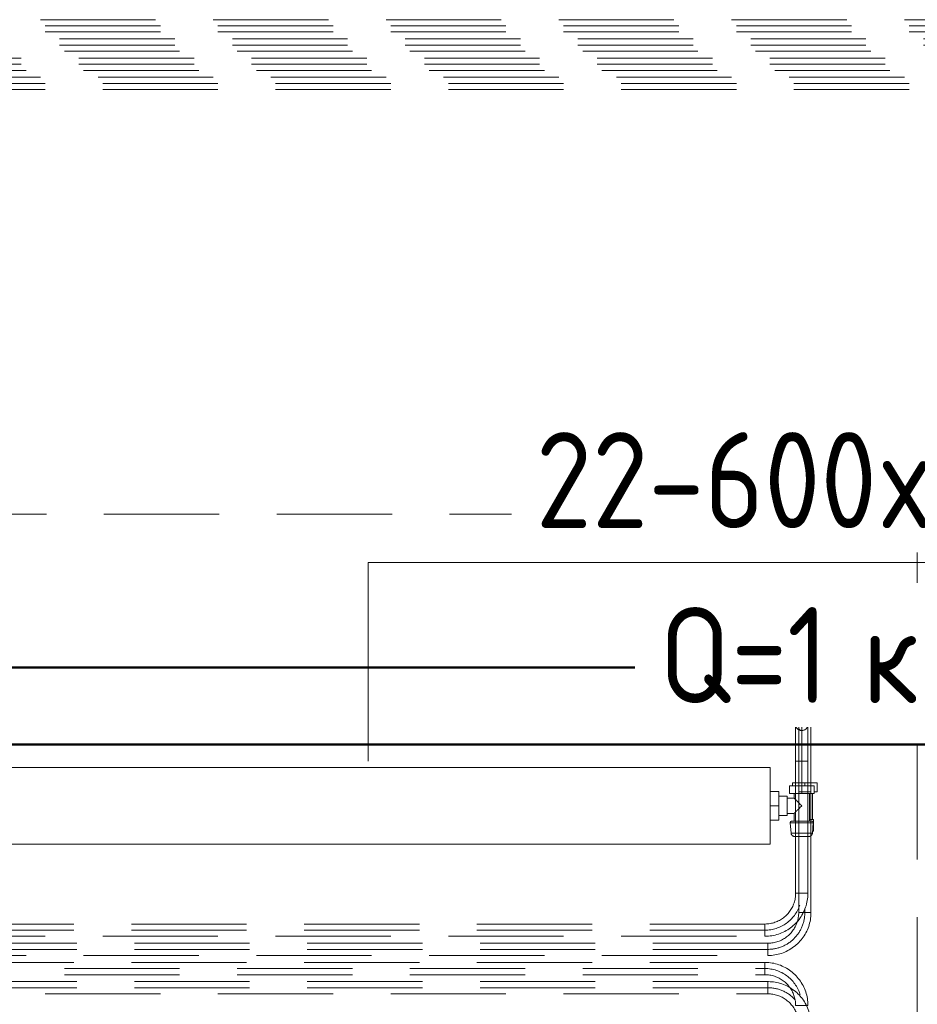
# Model space of a CAD drawing. Header units: millimetres. Extents: x -125 to 25178, y 4748 to 39091.
# Tile 32 of 118: x 14334 to 15502, y 33329 to 34612. Entities that reach past the tile are written whole.
import ezdxf

# ---------------------------------------------------------------- set-up
doc = ezdxf.new("R2010")
doc.units = ezdxf.units.MM
for name, pattern in [('ADSK_Осевая', [700, 500, -100, 0, -100]), ('ADSK_Скрыто', [300, 150, -150]), ('ADSK_Штриховая_ш3 п1_5', [225, 150, -75])]:
    doc.linetypes.add(name, pattern=pattern)
for name, color, linetype, lineweight in [('A-DETL-____-HDLN', 90, 'ADSK_Скрыто', 9), ('A-DETL-____-MBND', 5, 'ADSK_Штриховая_ш3 п1_5', 20), ('A-GENM-____-OTLN', 13, 'Continuous', 20), ('A-PART-____-OTLN', 2, 'Continuous', 20), ('A-WALL-____-MCUT', 113, 'Continuous', 50), ('A-WALL-____-OTLN', 113, 'Continuous', 20), ('M-EQPM-___-IDEN', 50, 'Continuous', 20), ('M-EQPM-____-OTLN', 50, 'Continuous', 20), ('P-PIPE-____-CNTR', 3, 'ADSK_Осевая', 20), ('P-PIPE-____-OTLN', 3, 'Continuous', 20), ('S-BEAM-____-OTLN', 12, 'Continuous', 20)]:
    doc.layers.add(name, color=color, linetype=linetype, lineweight=lineweight)
doc.styles.add('GOST Common_1', font='GOST_Common.ttf', dxfattribs={"width": 0.9, "height": 125})

# ---------------------------------------------------------------- blocks, each defined once
blk = doc.blocks.new('Прямая форма - V line-610356-В_Этаж 03_Отопление')
at = {"layer": 'A-DETL-____-MBND', "color": 253}
for p in [(-150, 2344.9), (50, 4304)]:
    blk.add_line(p, (-150, 4304), dxfattribs=at)
blk = doc.blocks.new('Прямая форма - BMR - 002-610357-В_Этаж 03_Отопление')
blk.add_blockref('Прямая форма - V line-610356-В_Этаж 03_Отопление', (0, 0))
blk = doc.blocks.new('Прямая форма - V line-612848-В_Этаж 03_Отопление')
at = {"layer": 'A-WALL-____-MCUT', "color": 9}
for p, q in [((2355.1, 0), (100, 0)), ((100, 0), (100, -100)), ((2355.1, -100), (2355.1, 0)), ((100, -100), (2355.1, -100))]:
    blk.add_line(p, q, dxfattribs=at)
blk = doc.blocks.new('Прямая форма - SW - 015-612849-В_Этаж 03_Отопление')
blk.add_blockref('Прямая форма - V line-612848-В_Этаж 03_Отопление', (0, 0))
blk = doc.blocks.new('Прямая форма - Timber - Floor-613062-В_Этаж 03_Отопление')
at = {"layer": 'A-DETL-____-MBND', "color": 253}
for p, q in [((-4394.9, -3940), (-199.9, -3940)), ((-2435.9, -4240), (-2435.9, -7470))]:
    blk.add_line(p, q, dxfattribs=at)
blk = doc.blocks.new('Прямая форма - SLA - 009-613065-В_Этаж 03_Отопление')
blk.add_blockref('Прямая форма - Timber - Floor-613062-В_Этаж 03_Отопление', (0, 0))
blk = doc.blocks.new('Family - Timber - Floor-613069-В_Этаж 03_Отопление')
at = {"layer": 'A-DETL-____-MBND', "color": 253}
for p, q in [((-4394.9, -3940), (-199.9, -3940)), ((-2435.9, -4240), (-2435.9, -7470))]:
    blk.add_line(p, q, dxfattribs=at)
blk = doc.blocks.new('V line_ifc_RVT-1-В_Этаж 03_Отопление')
at = {"layer": 'A-GENM-____-OTLN', "color": 253, "lineweight": 20}
blk.add_blockref('Прямая форма - SLA - 009-613065-В_Этаж 03_Отопление', (33863.1, 37907.6), dxfattribs=at)
at = {"layer": 'A-PART-____-OTLN', "color": 253, "lineweight": 20}
blk.add_blockref('Family - Timber - Floor-613069-В_Этаж 03_Отопление', (33863.1, 37907.6), dxfattribs=at)
at = {"layer": 'A-WALL-____-OTLN', "color": 253, "lineweight": 20, "rotation": 180}
blk.add_blockref('Прямая форма - SW - 015-612849-В_Этаж 03_Отопление', (31723.2, 33667.6), dxfattribs=at)
at = {"layer": 'S-BEAM-____-OTLN', "color": 253, "lineweight": 20, "rotation": 270}
blk.add_blockref('Прямая форма - BMR - 002-610357-В_Этаж 03_Отопление', (27123.2, 33817.6), dxfattribs=at)
blk = doc.blocks.new('ADSK_Радиатор универсальный_Боковое подключение_Клапаны - Радиатор 600х1000-1673224-В_Этаж 03_Отопление')
at = {"layer": 'A-DETL-____-HDLN'}
for p, q in [((-545, -50), (-548.9, -50)), ((-545, -46), (-545, -50)), ((-533, -50), (-545, -50))]:
    blk.add_line(p, q, dxfattribs=at)
at = {"layer": 'A-DETL-____-HDLN', "flags": 128}
for points in [[(-550, 20), (-550, 20), (-550, 20), (-549.9, 20), (-549.9, 20), (-549.8, 20), (-549.7, 20)], [(-549.7, 20), (-549.8, 20), (-549.9, 20), (-549.9, 20), (-550, 20), (-550, 20), (-550, 20), (-550, 20)], [(-532, 20), (-532, 20), (-532, 20), (-532.1, 20), (-532.1, 20), (-532.2, 20), (-532.3, 20)], [(-532.2, 20), (-532.1, 20), (-532.1, 20), (-532, 20), (-532, 20), (-532, 20), (-532, 20)], [(-553.8, 0), (-553.9, 0), (-553.9, 0), (-554, 0), (-554, 0), (-554, 0)], [(-554, 0), (-554, 0), (-554, 0), (-553.9, 0), (-553.8, 0), (-553.7, 0)], [(-528, 0), (-528, 0), (-528, 0), (-528.1, 0), (-528.2, 0)], [(-528.2, 0), (-528.1, 0), (-528.1, 0), (-528, 0), (-528, 0), (-528, 0)]]:
    blk.add_lwpolyline(points, dxfattribs=at)
at = {"layer": 'M-EQPM-____-OTLN'}
for p, q in [((500, 30), (-500, 30)), ((-500, 30), (-500, -70)), ((-500, 30), (-500, -70)), ((500, 30), (-500, 30)), ((500, -70), (500, 30)), ((500, -70), (500, 30)), ((-556.5, 13), (-556.5, -2)), ((-555.2, 13), (-556.5, 13)), ((-554.9, 15.8), (-556, 2.3)), ((-527.1, 15.8), (-554.9, 15.8)), ((-526, 2.3), (-527.1, 15.8)), ((-526, 2.3), (-556, 2.3)), ((-556.5, -2), (-551, -2)), ((-555, -2), (-555, -36)), ((-551, 0), (-551, -36)), ((-531, 0), (-551, 0)), ((-531, -10), (-531, 0)), ((-522, -10), (-531, -10)), ((-511, -7.5), (-522, -7.5)), ((-522, -7.5), (-522, -32.5)), ((-511, -20), (-511, -1.5)), ((-511, -1.5), (-500, -1.5)), ((510, -8), (500, -8)), ((510, -9.1), (510, -8)), ((510, -9.2), (510, -10.1)), ((510, -9.2), (515, -9.2)), ((515, -10.1), (510, -10.1)), ((510, -18.9), (510, -10.2)), ((517, -9.2), (515, -9.2)), ((515, -10.1), (515, -9.2)), ((515, -10.1), (515, -19.1)), ((517, -30.8), (517, -9.2)), ((517, -9.5), (517, -9.2)), ((-511, -38.5), (-511, -20)), ((-511, -20), (-500, -20)), ((510, -19.1), (510, -20.9)), ((510, -19.1), (515, -19.1)), ((515, -20.9), (510, -20.9)), ((510, -29.8), (510, -21.1)), ((515, -20.9), (515, -19.1)), ((515, -20.9), (515, -29.9)), ((522, -17.5), (517, -17.5)), ((522, -22.5), (517, -22.5)), ((522, -22.5), (522, -17.5)), ((-561, -38), (-557, -38)), ((-561, -50), (-561, -38)), ((-557, -36), (-541, -36)), ((-557, -46), (-557, -36)), ((-541, -36), (-525, -36)), ((-541, -36), (-541, -46)), ((-531, -36), (-531, -30)), ((-531, -30), (-522, -30)), ((-525, -46), (-525, -36)), ((-522, -32.5), (-511, -32.5)), ((500, -32), (510, -32)), ((510, -29.9), (510, -29.7)), ((510, -29.9), (510, -30.8)), ((510, -29.9), (515, -29.9)), ((515, -30.8), (510, -30.8)), ((510, -32), (510, -30.9)), ((515, -30.8), (515, -29.9)), ((515, -30.8), (517, -30.8)), ((517, -30.8), (517, -30.5)), ((-549, -50), (-561, -50)), ((-541, -46), (-557, -46)), ((-525, -46), (-541, -46)), ((-529, -50), (-533, -50)), ((-529, -50), (-529, -46)), ((-511, -38.5), (-500, -38.5)), ((-500, -70), (500, -70)), ((-500, -70), (500, -70))]:
    blk.add_line(p, q, dxfattribs=at)
at = {"layer": 'M-EQPM-____-OTLN', "flags": 128}
for points in [[(-554.9, 15.8), (-554.9, 16), (-554.8, 16.2), (-554.8, 16.4), (-554.7, 16.6), (-554.7, 16.8), (-554.6, 17), (-554.5, 17.2), (-554.4, 17.4), (-554.3, 17.5), (-554.2, 17.7), (-554.1, 17.9), (-554, 18), (-553.9, 18.2), (-553.7, 18.3), (-553.6, 18.5), (-553.4, 18.6), (-553.3, 18.8), (-553.1, 18.9), (-553, 19), (-552.8, 19.1), (-552.7, 19.2), (-552.5, 19.3), (-552.3, 19.4), (-552.1, 19.5), (-551.9, 19.6), (-551.8, 19.7), (-551.6, 19.7), (-551.4, 19.8), (-551.2, 19.9), (-551, 19.9), (-550.8, 19.9), (-550.6, 20), (-550.4, 20), (-550.2, 20), (-550, 20)], [(-550, 20), (-550, 20), (-550, 20), (-549.9, 20), (-549.9, 20), (-549.8, 20), (-549.7, 20), (-549.6, 20), (-549.5, 20), (-549.4, 20), (-549.3, 20), (-549.1, 20), (-549, 20), (-548.8, 20), (-548.6, 20), (-548.4, 20), (-548.2, 20), (-548, 20), (-547.8, 20), (-547.5, 20), (-547.3, 20), (-547, 20), (-546.7, 20), (-546.5, 20), (-546.2, 20)], [(-532, 20), (-532, 20), (-532, 20), (-532.1, 20), (-532.1, 20), (-532.2, 20), (-532.3, 20), (-532.4, 20), (-532.5, 20), (-532.6, 20), (-532.7, 20), (-532.9, 20), (-533, 20), (-533.2, 20), (-533.4, 20), (-533.6, 20), (-533.8, 20), (-534, 20), (-534.2, 20), (-534.5, 20), (-534.7, 20), (-535, 20), (-535.3, 20), (-535.5, 20), (-535.8, 20), (-536.1, 20), (-536.4, 20), (-536.8, 20), (-537.1, 20), (-537.4, 20), (-537.7, 20), (-538.1, 20), (-538.4, 20), (-538.8, 20), (-539.1, 20), (-539.5, 20), (-539.8, 20), (-540.2, 20), (-540.5, 20), (-540.9, 20), (-541.3, 20), (-541.6, 20), (-542, 20), (-542.3, 20), (-542.7, 20), (-543, 20), (-543.4, 20), (-543.7, 20), (-544.1, 20), (-544.4, 20), (-544.7, 20), (-545.1, 20), (-545.4, 20), (-545.7, 20), (-546, 20), (-546.3, 20), (-546.6, 20), (-546.9, 20), (-547.1, 20), (-547.4, 20), (-547.6, 20), (-547.9, 20), (-548.1, 20), (-548.3, 20), (-548.5, 20), (-548.7, 20), (-548.9, 20), (-549.1, 20), (-549.2, 20), (-549.4, 20), (-549.5, 20), (-549.6, 20), (-549.7, 20), (-549.8, 20), (-549.9, 20), (-549.9, 20), (-550, 20), (-550, 20), (-550, 20), (-550, 20)], [(-535.7, 20), (-535.4, 20), (-535.1, 20), (-534.9, 20), (-534.6, 20), (-534.4, 20), (-534.1, 20), (-533.9, 20), (-533.7, 20), (-533.5, 20), (-533.3, 20), (-533.1, 20), (-532.9, 20), (-532.8, 20), (-532.6, 20), (-532.5, 20), (-532.4, 20), (-532.3, 20), (-532.2, 20), (-532.1, 20), (-532.1, 20), (-532, 20), (-532, 20), (-532, 20), (-532, 20)], [(-532, 20), (-531.8, 20), (-531.6, 20), (-531.4, 20), (-531.2, 19.9), (-531, 19.9), (-530.8, 19.9), (-530.6, 19.8), (-530.4, 19.7), (-530.2, 19.7), (-530.1, 19.6), (-529.9, 19.5), (-529.7, 19.4), (-529.5, 19.3), (-529.3, 19.2), (-529.2, 19.1), (-529, 19), (-528.9, 18.9), (-528.7, 18.8), (-528.6, 18.6), (-528.4, 18.5), (-528.3, 18.3), (-528.1, 18.2), (-528, 18), (-527.9, 17.9), (-527.8, 17.7), (-527.7, 17.5), (-527.6, 17.4), (-527.5, 17.2), (-527.4, 17), (-527.3, 16.8), (-527.3, 16.6), (-527.2, 16.4), (-527.2, 16.2), (-527.1, 16), (-527.1, 15.8)], [(-554, 0), (-554.1, 0), (-554.2, 0), (-554.2, 0), (-554.3, 0), (-554.4, 0), (-554.5, 0.1), (-554.6, 0.1), (-554.6, 0.1), (-554.7, 0.1), (-554.8, 0.2), (-554.9, 0.2), (-554.9, 0.2), (-555, 0.3), (-555.1, 0.3), (-555.1, 0.3), (-555.2, 0.4), (-555.3, 0.4), (-555.3, 0.5), (-555.4, 0.6), (-555.4, 0.6), (-555.5, 0.7), (-555.5, 0.7), (-555.6, 0.8), (-555.6, 0.9), (-555.7, 0.9), (-555.7, 1), (-555.8, 1.1), (-555.8, 1.1), (-555.8, 1.2), (-555.9, 1.3), (-555.9, 1.4), (-555.9, 1.4), (-555.9, 1.5), (-556, 1.6), (-556, 1.7), (-556, 1.7), (-556, 1.8), (-556, 1.9), (-556, 2), (-556, 2.1), (-556, 2.1), (-556, 2.2), (-556, 2.3), (-556, 2.3)], [(-526, 2.3), (-526, 2.3), (-526, 2.2), (-526, 2.1), (-526, 2), (-526, 1.9), (-526, 1.9), (-526, 1.8), (-526, 1.7), (-526, 1.6), (-526.1, 1.5), (-526.1, 1.5), (-526.1, 1.4), (-526.1, 1.3), (-526.1, 1.2), (-526.2, 1.2), (-526.2, 1.1), (-526.3, 1), (-526.3, 1), (-526.3, 0.9), (-526.4, 0.8), (-526.4, 0.8), (-526.5, 0.7), (-526.5, 0.6), (-526.6, 0.6), (-526.6, 0.5), (-526.7, 0.5), (-526.8, 0.4), (-526.8, 0.4), (-526.9, 0.3), (-527, 0.3), (-527, 0.2), (-527.1, 0.2), (-527.2, 0.2), (-527.3, 0.1), (-527.3, 0.1), (-527.4, 0.1), (-527.5, 0.1), (-527.6, 0), (-527.6, 0), (-527.7, 0), (-527.8, 0), (-527.9, 0), (-528, 0), (-528, 0)], [(-550.6, 0), (-550.9, 0), (-551.3, 0), (-551.6, 0), (-551.9, 0), (-552.1, 0), (-552.4, 0), (-552.6, 0), (-552.9, 0), (-553.1, 0), (-553.2, 0), (-553.4, 0), (-553.6, 0), (-553.7, 0), (-553.8, 0), (-553.9, 0), (-553.9, 0), (-554, 0), (-554, 0), (-554, 0)], [(-554, 0), (-554, 0), (-554, 0), (-553.9, 0), (-553.8, 0), (-553.7, 0), (-553.6, 0), (-553.5, 0), (-553.3, 0), (-553.2, 0), (-553, 0), (-552.8, 0), (-552.5, 0), (-552.3, 0), (-552, 0), (-551.7, 0), (-551.4, 0), (-551.1, 0), (-550.8, 0), (-550.4, 0), (-550.1, 0), (-549.7, 0), (-549.3, 0), (-548.9, 0), (-548.5, 0), (-548, 0), (-547.6, 0), (-547.1, 0), (-546.7, 0), (-546.2, 0), (-545.7, 0), (-545.2, 0), (-544.7, 0), (-544.2, 0), (-543.7, 0), (-543.2, 0), (-542.7, 0), (-542.2, 0), (-541.7, 0), (-541.1, 0), (-540.6, 0), (-540.1, 0), (-539.6, 0), (-539.1, 0), (-538.6, 0), (-538, 0), (-537.5, 0), (-537, 0), (-536.6, 0), (-536.1, 0), (-535.6, 0), (-535.1, 0), (-534.7, 0), (-534.2, 0), (-533.8, 0), (-533.3, 0), (-532.9, 0), (-532.5, 0), (-532.1, 0), (-531.8, 0), (-531.4, 0), (-531.1, 0), (-530.7, 0), (-530.4, 0), (-530.1, 0), (-529.9, 0), (-529.6, 0), (-529.4, 0), (-529.1, 0), (-528.9, 0), (-528.8, 0), (-528.6, 0), (-528.4, 0), (-528.3, 0), (-528.2, 0), (-528.1, 0), (-528.1, 0), (-528, 0), (-528, 0), (-528, 0)], [(-528, 0), (-528, 0), (-528, 0), (-528.1, 0), (-528.2, 0), (-528.3, 0), (-528.4, 0), (-528.5, 0), (-528.7, 0), (-528.8, 0), (-529, 0), (-529.2, 0), (-529.5, 0), (-529.7, 0), (-530, 0), (-530.3, 0), (-530.6, 0), (-530.9, 0), (-531.2, 0)], [(515, -9.2), (515.5, -9.3), (516, -9.4)], [(517, -10.1), (517.8, -11), (518.6, -12.5), (519.6, -15.7), (519.8, -17.5)], [(517.2, -29.7), (517.8, -29), (518.6, -27.5), (519.6, -24.3), (519.8, -22.5)], [(515, -30.8), (515.5, -30.7), (516, -30.6)]]:
    blk.add_lwpolyline(points, dxfattribs=at)
at = {"layer": 'M-EQPM-____-OTLN'}
for points, knots in [([(-541, -20), (-540.4, -19.4), (-539.1, -18.1), (-537.5, -16.5), (-536.4, -15.4), (-535.8, -14.8), (-535.4, -14.4), (-535, -14), (-534.5, -13.5), (-534.1, -13.1), (-533.7, -12.7), (-533.4, -12.4), (-533, -12), (-532.7, -11.7), (-532.3, -11.3), (-532, -11.1), (-531.8, -10.8), (-531.6, -10.5), (-531.4, -10.4), (-531.2, -10.2), (-531, -10.1), (-531, -10), (-531, -10)], [0, 0, 0, 0, 0.142857, 0.285714, 0.357143, 0.392857, 0.428571, 0.464286, 0.5, 0.535714, 0.571429, 0.607143, 0.642857, 0.678571, 0.714286, 0.75, 0.785714, 0.821429, 0.857143, 0.892857, 0.928571, 1, 1, 1, 1]), ([(-531.4, -29.6), (-531.4, -29.6), (-531.6, -29.5), (-531.8, -29.2), (-532, -28.9), (-532.3, -28.7), (-532.7, -28.3), (-533, -28), (-533.4, -27.6), (-533.7, -27.3), (-534.1, -26.9), (-534.7, -26.3), (-535.2, -25.8), (-535.8, -25.2), (-536.4, -24.6), (-537.5, -23.5), (-539.1, -21.9), (-540.4, -20.6), (-541, -20)], [0.1428571, 0.1428571, 0.1428571, 0.1428571, 0.1785714, 0.2142857, 0.25, 0.2857143, 0.3214286, 0.3571429, 0.3928571, 0.4285714, 0.4642857, 0.5, 0.5714286, 0.6071429, 0.6428571, 0.7142857, 0.8571429, 1, 1, 1, 1]), ([(-531, -30), (-531, -30), (-531, -29.9), (-531.2, -29.8), (-531.3, -29.7), (-531.3, -29.7)], [0, 0, 0, 0, 0.0714286, 0.1071429, 0.125702, 0.125702, 0.125702, 0.125702])]:
    blk.add_open_spline(points, degree=3, knots=knots, dxfattribs=at)
blk = doc.blocks.new('ADSK_СШПЭ Аксиальный_Поворот с фиксатором - Поворот трубы-1648625-В_Этаж 03_Отопление')
at = {"layer": 'A-DETL-____-HDLN', "color": 1}
blk.add_line((31284.8, 33693.6), (31284.8, 33693.6), dxfattribs=at)
at = {"layer": 'P-PIPE-____-OTLN', "color": 10}
for p, q in [((31268.8, 33645.6), (31276.8, 33645.6)), ((31276.8, 33645.6), (31284.8, 33645.6))]:
    blk.add_line(p, q, dxfattribs=at)
at = {"layer": 'P-PIPE-____-OTLN', "color": 10, "flags": 128}
for points in [[(31268.8, 33693.6), (31268.8, 33693.6), (31268.8, 33693.5), (31268.8, 33693.3), (31268.8, 33693), (31268.8, 33692.7), (31268.8, 33692.3), (31268.8, 33691.8), (31268.8, 33691.2), (31268.8, 33690.6), (31268.8, 33689.8), (31268.8, 33689.1), (31268.8, 33688.2), (31268.8, 33687.3), (31268.8, 33686.3), (31268.8, 33685.3), (31268.8, 33684.1), (31268.8, 33683), (31268.8, 33681.7), (31268.8, 33680.4), (31268.8, 33679.1), (31268.8, 33677.7), (31268.8, 33676.2), (31268.8, 33674.7), (31268.8, 33673.2), (31268.8, 33671.6), (31268.8, 33669.9), (31268.8, 33668.3), (31268.8, 33666.5), (31268.8, 33664.8), (31268.8, 33663), (31268.8, 33661.2), (31268.8, 33659.4), (31268.8, 33657.5), (31268.8, 33655.7), (31268.8, 33653.8), (31268.8, 33651.9), (31268.8, 33650), (31268.8, 33648.1), (31268.8, 33646.2), (31268.8, 33645.6)], [(31284.8, 33645.6), (31284.8, 33647.6), (31284.8, 33649.5), (31284.8, 33651.4), (31284.8, 33653.3), (31284.8, 33655.2), (31284.8, 33657), (31284.8, 33658.9), (31284.8, 33660.7), (31284.8, 33662.5), (31284.8, 33664.3), (31284.8, 33666.1), (31284.8, 33667.8), (31284.8, 33669.5), (31284.8, 33671.1), (31284.8, 33672.7), (31284.8, 33674.3), (31284.8, 33675.8), (31284.8, 33677.3), (31284.8, 33678.7), (31284.8, 33680.1), (31284.8, 33681.4), (31284.8, 33682.6), (31284.8, 33683.8), (31284.8, 33685), (31284.8, 33686), (31284.8, 33687), (31284.8, 33688), (31284.8, 33688.8), (31284.8, 33689.6), (31284.8, 33690.4), (31284.8, 33691), (31284.8, 33691.6), (31284.8, 33692.1), (31284.8, 33692.6), (31284.8, 33692.9), (31284.8, 33693.2), (31284.8, 33693.4), (31284.8, 33693.6), (31284.8, 33693.6), (31284.8, 33693.6)]]:
    blk.add_lwpolyline(points, dxfattribs=at)
at = {"layer": 'P-PIPE-____-OTLN', "color": 10}
for start, end in [(90, 180), (0, 90)]:
    blk.add_arc((31276.8, 33693.6), 8, start, end, dxfattribs=at)
blk = doc.blocks.new('ADSK_СШПЭ Аксиальный_Поворот с фиксатором - Поворот трубы-V66-В_Этаж 03_Отопление')
at = {"layer": 'A-DETL-____-HDLN', "color": 1, "flags": 128}
for points in [[(31270.1, 33698.1), (31270.2, 33698.2), (31270.4, 33698.4), (31270.5, 33698.7), (31270.8, 33698.9)], [(31271.5, 33699.6), (31271.7, 33699.8), (31271.9, 33700), (31272.2, 33700.2), (31272.3, 33700.3)], [(31273.2, 33700.8), (31273.3, 33700.8), (31273.6, 33701), (31273.9, 33701.1), (31274.2, 33701.2)], [(31275.2, 33701.5), (31275.4, 33701.5), (31275.7, 33701.6), (31276, 33701.6), (31276.2, 33701.6)], [(31277.3, 33701.6), (31277.4, 33701.6), (31277.7, 33701.6), (31278, 33701.5), (31278.4, 33701.5)], [(31279.3, 33701.2), (31279.6, 33701.1), (31279.9, 33701), (31280.2, 33700.9), (31280.3, 33700.8)], [(31281.2, 33700.3), (31281.3, 33700.2), (31281.5, 33700.1), (31281.8, 33699.9), (31282, 33699.6)], [(31282.8, 33698.9), (31282.9, 33698.7), (31283.1, 33698.5), (31283.3, 33698.2), (31283.4, 33698.1)], [(31268.8, 33694.2), (31268.8, 33694.3), (31268.8, 33694.6), (31268.9, 33694.9), (31268.9, 33695.2)], [(31269.2, 33696.2), (31269.3, 33696.5), (31269.4, 33696.7), (31269.5, 33697), (31269.6, 33697.2)], [(31283.9, 33697.2), (31284, 33697.1), (31284.1, 33696.8), (31284.2, 33696.5), (31284.3, 33696.2)], [(31284.6, 33695.2), (31284.7, 33695), (31284.7, 33694.7), (31284.7, 33694.4), (31284.7, 33694.2)]]:
    blk.add_lwpolyline(points, dxfattribs=at)
at = {"layer": 'A-DETL-____-HDLN', "color": 1}
for start, end in [(180, 270), (270, 0)]:
    blk.add_arc((31276.8, 33693.6), 8, start, end, dxfattribs=at)
at = {"layer": 'A-DETL-____-MBND', "color": 10, "flags": 128}
for points in [[(31268.8, 33681.4), (31268.8, 33682.6), (31268.8, 33683.8), (31268.8, 33685), (31268.8, 33686), (31268.8, 33687), (31268.8, 33688), (31268.8, 33688.8), (31268.8, 33689.6), (31268.8, 33690.4), (31268.8, 33691), (31268.8, 33691.6), (31268.8, 33692.1)], [(31268.8, 33645.6), (31268.8, 33647.6), (31268.8, 33649.5), (31268.8, 33651.4), (31268.8, 33653.3), (31268.8, 33655.2), (31268.8, 33657), (31268.8, 33658.9), (31268.8, 33660.7), (31268.8, 33662.5), (31268.8, 33664.3), (31268.8, 33666.1), (31268.8, 33667.8), (31268.8, 33669.5), (31268.8, 33671.1), (31268.8, 33672.7)]]:
    blk.add_lwpolyline(points, dxfattribs=at)
blk = doc.blocks.new('ADSK_СШПЭ Аксиальный_Поворот с фиксатором - Поворот трубы-V16-В_Этаж 03_Отопление')
at = {"layer": 'A-DETL-____-HDLN', "color": 5}
for p, q in [((31288.8, 33715.6), (31288.8, 33715.6)), ((31272.8, 33667.6), (31280.8, 33667.6)), ((31280.8, 33667.6), (31284.8, 33667.6))]:
    blk.add_line(p, q, dxfattribs=at)
at = {"layer": 'A-DETL-____-HDLN', "color": 5, "flags": 128}
blk.add_lwpolyline([(31272.8, 33701.1), (31272.8, 33699.7), (31272.8, 33698.2), (31272.8, 33696.7), (31272.8, 33695.2), (31272.8, 33693.6), (31272.8, 33691.9), (31272.8, 33690.3), (31272.8, 33688.5), (31272.8, 33686.8), (31272.8, 33685), (31272.8, 33683.2), (31272.8, 33681.4), (31272.8, 33679.5), (31272.8, 33677.7), (31272.8, 33675.8), (31272.8, 33673.9), (31272.8, 33672), (31272.8, 33670.1), (31272.8, 33668.2), (31272.8, 33667.6)], dxfattribs=at)
at = {"layer": 'P-PIPE-____-OTLN', "color": 170}
blk.add_line((31284.8, 33667.6), (31288.8, 33667.6), dxfattribs=at)
at = {"layer": 'P-PIPE-____-OTLN', "color": 170, "flags": 128}
for points in [[(31272.8, 33715.6), (31272.8, 33715.6), (31272.8, 33715.5), (31272.8, 33715.3), (31272.8, 33715), (31272.8, 33714.7), (31272.8, 33714.3), (31272.8, 33713.8), (31272.8, 33713.2), (31272.8, 33712.6), (31272.8, 33711.8), (31272.8, 33711.1), (31272.8, 33710.2), (31272.8, 33709.3), (31272.8, 33708.3), (31272.8, 33707.3), (31272.8, 33706.1), (31272.8, 33705), (31272.8, 33703.7), (31272.8, 33702.4), (31272.8, 33701.1)], [(31288.8, 33667.6), (31288.8, 33669.6), (31288.8, 33671.5), (31288.8, 33673.4), (31288.8, 33675.3), (31288.8, 33677.2), (31288.8, 33679), (31288.8, 33680.9), (31288.8, 33682.7), (31288.8, 33684.5), (31288.8, 33686.3), (31288.8, 33688.1), (31288.8, 33689.8), (31288.8, 33691.5), (31288.8, 33693.1), (31288.8, 33694.7), (31288.8, 33696.3), (31288.8, 33697.8), (31288.8, 33699.3), (31288.8, 33700.7), (31288.8, 33702.1), (31288.8, 33703.4), (31288.8, 33704.6), (31288.8, 33705.8), (31288.8, 33707), (31288.8, 33708), (31288.8, 33709), (31288.8, 33710), (31288.8, 33710.8), (31288.8, 33711.6), (31288.8, 33712.4), (31288.8, 33713), (31288.8, 33713.6), (31288.8, 33714.1), (31288.8, 33714.6), (31288.8, 33714.9), (31288.8, 33715.2), (31288.8, 33715.4), (31288.8, 33715.6), (31288.8, 33715.6), (31288.8, 33715.6)]]:
    blk.add_lwpolyline(points, dxfattribs=at)
at = {"layer": 'P-PIPE-____-OTLN', "color": 170}
for start, end in [(90, 180), (0, 90)]:
    blk.add_arc((31280.8, 33715.6), 8, start, end, dxfattribs=at)
blk = doc.blocks.new('ADSK_СШПЭ Аксиальный_Поворот с фиксатором - Поворот трубы-V67-В_Этаж 03_Отопление')
at = {"layer": 'A-DETL-____-HDLN', "color": 5}
for p, q in [((31272.8, 33667.6), (31280.8, 33667.6)), ((31280.8, 33667.6), (31284.8, 33667.6))]:
    blk.add_line(p, q, dxfattribs=at)
at = {"layer": 'A-DETL-____-HDLN', "color": 5, "flags": 128}
for points in [[(31277.2, 33722.8), (31277.3, 33722.8), (31277.6, 33723), (31277.9, 33723.1), (31278.2, 33723.2)], [(31279.2, 33723.5), (31279.4, 33723.5), (31279.7, 33723.6), (31280, 33723.6), (31280.2, 33723.6)], [(31281.3, 33723.6), (31281.4, 33723.6), (31281.7, 33723.6), (31282, 33723.5), (31282.4, 33723.5)], [(31283.3, 33723.2), (31283.6, 33723.1), (31283.9, 33723), (31284.2, 33722.9), (31284.3, 33722.8)], [(31272.8, 33716.2), (31272.8, 33716.3), (31272.8, 33716.6), (31272.9, 33716.9), (31272.9, 33717.2)], [(31273.2, 33718.2), (31273.3, 33718.5), (31273.4, 33718.7), (31273.5, 33719), (31273.6, 33719.2)], [(31274.1, 33720.1), (31274.2, 33720.2), (31274.4, 33720.4), (31274.5, 33720.7), (31274.8, 33720.9)], [(31275.5, 33721.6), (31275.7, 33721.8), (31275.9, 33722), (31276.2, 33722.2), (31276.3, 33722.3)], [(31285.2, 33722.3), (31285.3, 33722.2), (31285.5, 33722.1), (31285.8, 33721.9), (31286, 33721.6)], [(31286.8, 33720.9), (31286.9, 33720.7), (31287.1, 33720.5), (31287.3, 33720.2), (31287.4, 33720.1)], [(31287.9, 33719.2), (31288, 33719.1), (31288.1, 33718.8), (31288.2, 33718.5), (31288.3, 33718.2)], [(31288.6, 33717.2), (31288.7, 33717), (31288.7, 33716.7), (31288.7, 33716.4), (31288.7, 33716.2)], [(31272.8, 33667.6), (31272.8, 33669.6), (31272.8, 33671.5), (31272.8, 33673.4), (31272.8, 33675.3), (31272.8, 33677.2), (31272.8, 33679), (31272.8, 33680.9), (31272.8, 33682.7), (31272.8, 33684.5), (31272.8, 33686.3), (31272.8, 33688.1), (31272.8, 33689.8), (31272.8, 33691.5), (31272.8, 33693.1), (31272.8, 33694.7), (31272.8, 33696.3), (31272.8, 33697.8), (31272.8, 33699.3), (31272.8, 33700.7), (31272.8, 33701)]]:
    blk.add_lwpolyline(points, dxfattribs=at)
at = {"layer": 'A-DETL-____-HDLN', "color": 5}
for start, end in [(180, 270), (270, 0)]:
    blk.add_arc((31280.8, 33715.6), 8, start, end, dxfattribs=at)
at = {"layer": 'A-DETL-____-MBND', "color": 170, "flags": 128}
for points in [[(31272.8, 33703.4), (31272.8, 33704.6), (31272.8, 33705.8), (31272.8, 33707), (31272.8, 33708), (31272.8, 33709), (31272.8, 33710), (31272.8, 33710.8), (31272.8, 33711.6), (31272.8, 33712.4), (31272.8, 33713), (31272.8, 33713.6), (31272.8, 33714.1)], [(31288.8, 33708.3), (31288.8, 33707.3), (31288.8, 33706.1), (31288.8, 33705), (31288.8, 33703.7), (31288.8, 33702.4), (31288.8, 33701.1), (31288.8, 33699.7), (31288.8, 33698.2), (31288.8, 33696.7), (31288.8, 33695.2), (31288.8, 33693.6), (31288.8, 33691.9), (31288.8, 33690.3), (31288.8, 33688.5), (31288.8, 33686.8), (31288.8, 33685), (31288.8, 33683.2), (31288.8, 33681.4), (31288.8, 33679.5)]]:
    blk.add_lwpolyline(points, dxfattribs=at)
blk = doc.blocks.new('ADSK_СШПЭ Аксиальный_Поворот с фиксатором - Поворот трубы-V26-В_Этаж 03_Отопление')
at = {"layer": 'A-DETL-____-HDLN', "color": 1}
blk.add_line((8, 48), (2.1, 48), dxfattribs=at)
at = {"layer": 'A-DETL-____-MBND', "color": 10}
for p, q in [((2.1, 48), (-8, 48)), ((-48, 8), (-48, -8))]:
    blk.add_line(p, q, dxfattribs=at)
at = {"layer": 'A-DETL-____-MBND', "color": 10, "flags": 128}
for points in [[(-8, 48), (-8, 46.4), (-8.1, 44.8), (-8.3, 43.2), (-8.5, 41.6), (-8.8, 40.1), (-9.1, 38.5), (-9.6, 36.9), (-10, 35.4), (-10.6, 33.9), (-11.2, 32.4), (-11.8, 31), (-12.5, 29.5), (-13.3, 28.1), (-14.1, 26.8), (-15, 25.4), (-15.9, 24.1), (-16.9, 22.8), (-17.9, 21.6), (-19, 20.4), (-20.1, 19.3), (-21.3, 18.2), (-22.5, 17.2), (-23.8, 16.2), (-25.1, 15.2), (-26.4, 14.3), (-27.8, 13.5), (-29.1, 12.7), (-30.6, 12), (-32, 11.3), (-33.5, 10.7), (-35, 10.2), (-36.5, 9.7), (-38.1, 9.3), (-39.6, 8.9), (-41.2, 8.6), (-42.8, 8.3), (-44.4, 8.2), (-46, 8.1), (-47.6, 8), (-48, 8)], [(-48, -8), (-45.8, -8), (-43.5, -7.8), (-41.3, -7.6), (-39.1, -7.3), (-36.9, -6.9), (-34.7, -6.4), (-32.5, -5.8), (-30.4, -5.2), (-28.3, -4.4), (-26.2, -3.6), (-24.1, -2.7), (-22.1, -1.7), (-20.2, -0.6), (-18.3, 0.6), (-16.4, 1.8), (-14.6, 3.1), (-12.8, 4.5), (-11.1, 5.9), (-9.4, 7.4), (-7.8, 9), (-6.3, 10.6), (-4.8, 12.3), (-3.4, 14.1), (-2.1, 15.9), (-0.9, 17.7), (0.3, 19.7), (1.4, 21.6), (2.4, 23.6), (3.3, 25.6), (4.2, 27.7), (5, 29.8), (5.6, 31.9), (6.2, 34.1), (6.8, 36.3), (7.2, 38.5), (7.5, 40.7), (7.8, 42.9), (7.9, 45.2), (8, 47.4), (8, 48)]]:
    blk.add_lwpolyline(points, dxfattribs=at)
blk = doc.blocks.new('ADSK_СШПЭ Аксиальный_Поворот с фиксатором - Поворот трубы-V27-В_Этаж 03_Отопление')
at = {"layer": 'A-DETL-____-HDLN', "color": 5}
blk.add_line((-5.7, 48), (-8, 48), dxfattribs=at)
at = {"layer": 'A-DETL-____-MBND', "color": 170}
for p, q in [((8, 48), (-5.7, 48)), ((-48, 8), (-48, -8))]:
    blk.add_line(p, q, dxfattribs=at)
at = {"layer": 'A-DETL-____-MBND', "color": 170, "flags": 128}
for points in [[(-8, 48), (-8, 46.4), (-8.1, 44.8), (-8.3, 43.2), (-8.5, 41.6), (-8.8, 40.1), (-9.1, 38.5), (-9.6, 36.9), (-10, 35.4), (-10.6, 33.9), (-11.2, 32.4), (-11.8, 31), (-12.5, 29.5), (-13.3, 28.1), (-14.1, 26.8), (-15, 25.4), (-15.9, 24.1), (-16.9, 22.8), (-17.9, 21.6), (-19, 20.4), (-20.1, 19.3), (-21.3, 18.2), (-22.5, 17.2), (-23.8, 16.2), (-25.1, 15.2), (-26.4, 14.3), (-27.8, 13.5), (-29.1, 12.7), (-30.6, 12), (-32, 11.3), (-33.5, 10.7), (-35, 10.2), (-36.5, 9.7), (-38.1, 9.3), (-39.6, 8.9), (-41.2, 8.6), (-42.8, 8.3), (-44.4, 8.2), (-46, 8.1), (-47.6, 8), (-48, 8)], [(-48, -8), (-45.8, -8), (-43.5, -7.8), (-41.3, -7.6), (-39.1, -7.3), (-36.9, -6.9), (-34.7, -6.4), (-32.5, -5.8), (-30.4, -5.2), (-28.3, -4.4), (-26.2, -3.6), (-24.1, -2.7), (-22.1, -1.7), (-20.2, -0.6), (-18.3, 0.6), (-16.4, 1.8), (-14.6, 3.1), (-12.8, 4.5), (-11.1, 5.9), (-9.4, 7.4), (-7.8, 9), (-6.3, 10.6), (-4.8, 12.3), (-3.4, 14.1), (-2.1, 15.9), (-0.9, 17.7), (0.3, 19.7), (1.4, 21.6), (2.4, 23.6), (3.3, 25.6), (4.2, 27.7), (5, 29.8), (5.6, 31.9), (6.2, 34.1), (6.8, 36.3), (7.2, 38.5), (7.5, 40.7), (7.8, 42.9), (7.9, 45.2), (8, 47.4), (8, 48)]]:
    blk.add_lwpolyline(points, dxfattribs=at)
blk = doc.blocks.new('ADSK_СШПЭ Аксиальный_Поворот с фиксатором - Поворот трубы-V71-В_Этаж 03_Отопление')
at = {"layer": 'A-DETL-____-HDLN', "color": 1}
blk.add_line((-48, 8), (-48, 2.1), dxfattribs=at)
at = {"layer": 'A-DETL-____-MBND', "color": 10}
for p, q in [((8, 48), (-8, 48)), ((-48, 2.1), (-48, -8))]:
    blk.add_line(p, q, dxfattribs=at)
at = {"layer": 'A-DETL-____-MBND', "color": 10, "flags": 128}
for points in [[(-8, 48), (-8, 46.4), (-8.1, 44.8), (-8.3, 43.2), (-8.5, 41.6), (-8.8, 40.1), (-9.1, 38.5), (-9.6, 36.9), (-10, 35.4), (-10.6, 33.9), (-11.2, 32.4), (-11.8, 31), (-12.5, 29.5), (-13.3, 28.1), (-14.1, 26.8), (-15, 25.4), (-15.9, 24.1), (-16.9, 22.8), (-17.9, 21.6), (-19, 20.4), (-20.1, 19.3), (-21.3, 18.2), (-22.5, 17.2), (-23.8, 16.2), (-25.1, 15.2), (-26.4, 14.3), (-27.8, 13.5), (-29.1, 12.7), (-30.6, 12), (-32, 11.3), (-33.5, 10.7), (-35, 10.2), (-36.5, 9.7), (-38.1, 9.3), (-39.6, 8.9), (-41.2, 8.6), (-42.8, 8.3), (-44.4, 8.2), (-46, 8.1), (-47.6, 8), (-48, 8)], [(-48, -8), (-45.8, -8), (-43.5, -7.8), (-41.3, -7.6), (-39.1, -7.3), (-36.9, -6.9), (-34.7, -6.4), (-32.5, -5.8), (-30.4, -5.2), (-28.3, -4.4), (-26.2, -3.6), (-24.1, -2.7), (-22.1, -1.7), (-20.2, -0.6), (-18.3, 0.6), (-16.4, 1.8), (-14.6, 3.1), (-12.8, 4.5), (-11.1, 5.9), (-9.4, 7.4), (-7.8, 9), (-6.3, 10.6), (-4.8, 12.3), (-3.4, 14.1), (-2.1, 15.9), (-0.9, 17.7), (0.3, 19.7), (1.4, 21.6), (2.4, 23.6), (3.3, 25.6), (4.2, 27.7), (5, 29.8), (5.6, 31.9), (6.2, 34.1), (6.8, 36.3), (7.2, 38.5), (7.5, 40.7), (7.8, 42.9), (7.9, 45.2), (8, 47.4), (8, 48)]]:
    blk.add_lwpolyline(points, dxfattribs=at)
blk = doc.blocks.new('ADSK_СШПЭ Аксиальный_Поворот с фиксатором - Поворот трубы-V70-В_Этаж 03_Отопление')
at = {"layer": 'A-DETL-____-HDLN', "color": 5}
blk.add_line((-48, 8), (-48, 2.1), dxfattribs=at)
at = {"layer": 'A-DETL-____-MBND', "color": 170}
for p, q in [((8, 48), (-8, 48)), ((-48, 2.1), (-48, -8))]:
    blk.add_line(p, q, dxfattribs=at)
at = {"layer": 'A-DETL-____-MBND', "color": 170, "flags": 128}
for points in [[(-8, 48), (-8, 46.4), (-8.1, 44.8), (-8.3, 43.2), (-8.5, 41.6), (-8.8, 40.1), (-9.1, 38.5), (-9.6, 36.9), (-10, 35.4), (-10.6, 33.9), (-11.2, 32.4), (-11.8, 31), (-12.5, 29.5), (-13.3, 28.1), (-14.1, 26.8), (-15, 25.4), (-15.9, 24.1), (-16.9, 22.8), (-17.9, 21.6), (-19, 20.4), (-20.1, 19.3), (-21.3, 18.2), (-22.5, 17.2), (-23.8, 16.2), (-25.1, 15.2), (-26.4, 14.3), (-27.8, 13.5), (-29.1, 12.7), (-30.6, 12), (-32, 11.3), (-33.5, 10.7), (-35, 10.2), (-36.5, 9.7), (-38.1, 9.3), (-39.6, 8.9), (-41.2, 8.6), (-42.8, 8.3), (-44.4, 8.2), (-46, 8.1), (-47.6, 8), (-48, 8)], [(-12.1, 5.1), (-11.1, 5.9), (-9.4, 7.4), (-7.8, 9), (-6.3, 10.6), (-4.8, 12.3), (-3.4, 14.1), (-2.1, 15.9), (-0.9, 17.7), (0.3, 19.7), (1.4, 21.6), (2.4, 23.6), (3.3, 25.6), (4.2, 27.7), (5, 29.8), (5.6, 31.9), (6.2, 34.1), (6.8, 36.3), (7.2, 38.5), (7.5, 40.7), (7.8, 42.9), (7.9, 45.2), (8, 47.4), (8, 48)], [(-48, -8), (-45.8, -8), (-43.5, -7.8), (-41.3, -7.6), (-39.1, -7.3), (-36.9, -6.9), (-34.7, -6.4), (-32.5, -5.8), (-30.4, -5.2), (-28.3, -4.4), (-26.2, -3.6), (-24.1, -2.7), (-22.1, -1.7), (-20.2, -0.6), (-18.3, 0.6), (-16.4, 1.8), (-14.6, 3.1), (-12.8, 4.5), (-12.1, 5)]]:
    blk.add_lwpolyline(points, dxfattribs=at)
blk = doc.blocks.new('ADSK_M_Оборудование_Отопительный прибор - ADSK_Марка _ ADSK_Тепловая мощность_20-1635446-В_Этаж 03_Отопление')
at = {"layer": 'M-EQPM-___-IDEN'}
blk.add_line((-10, 0), (10, 0), dxfattribs=at)

msp = doc.modelspace()

# ---------------------------------------------------------------- linework, layer by layer
at = {"layer": 'A-DETL-____-HDLN', "color": 5}
for p, q in [((15348, 33667.6), (15348, 33605.6)), ((15360, 33667.6), (15348, 33667.6)), ((15348, 33667.6), (15348, 33591.7)), ((15360, 33667.6), (15348, 33667.6)), ((15364, 33605.6), (15364, 33617.6)), ((15364, 33548.9), (15364, 33617.6)), ((15348, 33605.6), (15364, 33605.6)), ((15348, 33591.6), (15348, 33583.7)), ((15348, 33583.6), (15348, 33547.7)), ((15348, 33448.6), (15350.3, 33448.6))]:
    msp.add_line(p, q, dxfattribs=at)
at = {"layer": 'A-DETL-____-HDLN', "color": 1}
for p, q in [((15344, 33613.6), (15344, 33547.7)), ((15360, 33547.7), (15360, 33613.6)), ((15354.1, 33473.6), (15360, 33473.6))]:
    msp.add_line(p, q, dxfattribs=at)
at = {"layer": 'A-DETL-____-HDLN', "color": 5}
for centre, radius, start, end in [((15356, 33715.6), 8, 60.9723, 119.0277), ((15356, 33719.6), 4, 270, 90), ((15356, 33715.6), 8, 120.9723, 179.0277), ((15356, 33715.6), 8, 180, 0), ((15356, 33711.6), 4, 90, 270), ((15356, 33715.6), 8, 0.9723, 59.0277)]:
    msp.add_arc(centre, radius, start, end, dxfattribs=at)
at = {"layer": 'A-DETL-____-HDLN', "color": 1}
for centre, radius, start, end in [((15352, 33693.6), 8, 120.9723, 179.0277), ((15352, 33693.6), 8, 60.9723, 119.0277), ((15352, 33697.6), 4, 270, 90), ((15352, 33693.6), 8, 0.9723, 59.0277), ((15352, 33693.6), 8, 180, 0), ((15352, 33689.6), 4, 90, 270)]:
    msp.add_arc(centre, radius, start, end, dxfattribs=at)
at = {"layer": 'A-DETL-____-MBND', "color": 170}
for p, q in [((16085.6, 34611.7), (13241.8, 34611.7)), ((13241.8, 34603.7), (16085.6, 34603.7)), ((13241.8, 34595.7), (16085.6, 34595.7)), ((16135.6, 34561.7), (13291.8, 34561.7)), ((16135.6, 34553.7), (13291.8, 34553.7)), ((13291.8, 34545.7), (16135.6, 34545.7)), ((15348, 33547.6), (15348, 33448.6)), ((15364, 33448.6), (15364, 33548.9)), ((15350.3, 33448.6), (15364, 33448.6)), ((15356, 33453.2), (15356, 33448.6)), ((15308, 33408.6), (13291.8, 33408.6)), ((15308, 33392.6), (15308, 33408.6)), ((15308, 33400.6), (13291.8, 33400.6)), ((13291.8, 33392.6), (15308, 33392.6)), ((15308, 33358.6), (13241.8, 33358.6)), ((15308, 33342.6), (15308, 33358.6)), ((15308, 33350.6), (13241.8, 33350.6)), ((13241.8, 33342.6), (15308, 33342.6))]:
    msp.add_line(p, q, dxfattribs=at)
at = {"layer": 'A-DETL-____-MBND', "color": 10}
for p, q in [((16110.6, 34586.7), (13266.8, 34586.7)), ((16110.6, 34578.7), (13266.8, 34578.7)), ((13266.8, 34570.7), (16110.6, 34570.7)), ((16160.6, 34536.7), (13316.8, 34536.7)), ((13316.8, 34528.7), (16160.6, 34528.7)), ((13316.8, 34520.7), (16160.6, 34520.7)), ((15344, 33547.6), (15344, 33473.6)), ((15360, 33473.6), (15360, 33547.6)), ((15344, 33473.6), (15354.1, 33473.6)), ((15304, 33433.6), (13316.8, 33433.6)), ((15304, 33417.6), (15304, 33433.6)), ((15304, 33425.6), (13316.8, 33425.6)), ((13316.8, 33417.6), (15304, 33417.6)), ((15304, 33383.6), (13266.8, 33383.6)), ((15304, 33367.6), (15304, 33383.6)), ((13266.8, 33375.6), (15304, 33375.6)), ((13266.8, 33367.6), (15304, 33367.6))]:
    msp.add_line(p, q, dxfattribs=at)
for centre, start, end in [((15304, 33473.6), 270, 341.3397), ((15304, 33327.6), 17.4228, 90)]:
    msp.add_arc(centre, 48, start, end, dxfattribs=at)
at = {"layer": 'A-DETL-____-MBND', "color": 170}
for centre, start, end in [((15308, 33448.6), 270, 0), ((15308, 33302.6), 42.3654, 90)]:
    msp.add_arc(centre, 48, start, end, dxfattribs=at)
at = {"layer": 'M-EQPM-___-IDEN'}
for p, q in [((14787.3, 33904.7), (14939.7, 33904.7)), ((14787.3, 33645.6), (14787.3, 33904.7))]:
    msp.add_line(p, q, dxfattribs=at)
at = {"layer": 'P-PIPE-____-CNTR', "color": 170}
for p, q in [((15356, 33699.6), (15356, 33731.6)), ((15340, 33715.6), (15372, 33715.6)), ((15356, 33715.6), (15356, 33701.7))]:
    msp.add_line(p, q, dxfattribs=at)
at = {"layer": 'P-PIPE-____-CNTR', "color": 10}
for p, q in [((15352, 33677.6), (15352, 33709.6)), ((15336, 33693.6), (15368, 33693.6)), ((15352, 33693.6), (15352, 33645.6)), ((15352, 33613.6), (15352, 33645.6))]:
    msp.add_line(p, q, dxfattribs=at)
at = {"layer": 'P-PIPE-____-OTLN', "color": 170}
for p, q in [((15364, 33667.6), (15360, 33667.6)), ((15364, 33617.6), (15364, 33667.6))]:
    msp.add_line(p, q, dxfattribs=at)
at = {"layer": 'P-PIPE-____-OTLN', "color": 10}
for p, q in [((15344, 33645.6), (15344, 33613.6)), ((15360, 33645.6), (15344, 33645.6)), ((15360, 33613.6), (15360, 33645.6))]:
    msp.add_line(p, q, dxfattribs=at)

# ---------------------------------------------------------------- block references
at = {"lineweight": 9}
msp.add_blockref('V line_ifc_RVT-1-В_Этаж 03_Отопление', (-15924.8, 0), dxfattribs=at)
at = {"layer": 'A-DETL-____-HDLN', "color": 5}
for name, p in [('ADSK_СШПЭ Аксиальный_Поворот с фиксатором - Поворот трубы-V16-В_Этаж 03_Отопление', (-15924.8, 0)), ('ADSK_СШПЭ Аксиальный_Поворот с фиксатором - Поворот трубы-V67-В_Этаж 03_Отопление', (-15924.8, 0)), ('ADSK_СШПЭ Аксиальный_Поворот с фиксатором - Поворот трубы-V27-В_Этаж 03_Отопление', (15356, 33400.6))]:
    msp.add_blockref(name, p, dxfattribs=at)
at = {"layer": 'A-DETL-____-HDLN', "color": 1}
for name, p in [('ADSK_СШПЭ Аксиальный_Поворот с фиксатором - Поворот трубы-1648625-В_Этаж 03_Отопление', (-15924.8, 0)), ('ADSK_СШПЭ Аксиальный_Поворот с фиксатором - Поворот трубы-V66-В_Этаж 03_Отопление', (-15924.8, 0)), ('ADSK_СШПЭ Аксиальный_Поворот с фиксатором - Поворот трубы-V26-В_Этаж 03_Отопление', (15352, 33425.6))]:
    msp.add_blockref(name, p, dxfattribs=at)
at = {"layer": 'A-DETL-____-HDLN', "rotation": 180}
msp.add_blockref('ADSK_Радиатор универсальный_Боковое подключение_Клапаны - Радиатор 600х1000-1673224-В_Этаж 03_Отопление', (14811, 33567.6), dxfattribs=at)
at = {"layer": 'A-DETL-____-HDLN', "color": 1, "rotation": 90}
msp.add_blockref('ADSK_СШПЭ Аксиальный_Поворот с фиксатором - Поворот трубы-V71-В_Этаж 03_Отопление', (15352, 33375.6), dxfattribs=at)
at = {"layer": 'A-DETL-____-HDLN', "color": 5, "rotation": 90}
msp.add_blockref('ADSK_СШПЭ Аксиальный_Поворот с фиксатором - Поворот трубы-V70-В_Этаж 03_Отопление', (15356, 33350.6), dxfattribs=at)
at = {"layer": 'M-EQPM-___-IDEN', "xscale": 49.99999999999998, "yscale": 49.99999999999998, "zscale": 49.99999999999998}
msp.add_blockref('ADSK_M_Оборудование_Отопительный прибор - ADSK_Марка _ ADSK_Тепловая мощность_20-1635446-В_Этаж 03_Отопление', (15439.7, 33904.7), dxfattribs=at)

# ---------------------------------------------------------------- next in the draw order: texts
at = {"layer": 'M-EQPM-___-IDEN', "lineweight": 9, "char_height": 125, "attachment_point": 1, "style": 'GOST Common_1', "bg_fill": 3, "box_fill_scale": 1.25, "bg_fill_color": 256, "bg_fill_true_color": 13158600, "bg_fill_transparency": 0}
for s, insert, width in [('22-600x1000', (15005.6, 34074.4), 1042.595), ('Q=1 ', (15166.3, 33846.5), 321.076)]:
    msp.add_mtext(s, dxfattribs=dict(at, insert=insert, width=width))

# ---------------------------------------------------------------- next in the draw order: texts
at = {"layer": 'M-EQPM-___-IDEN', "lineweight": 9, "insert": (15431.2, 33846.5), "char_height": 125, "width": 331.899, "attachment_point": 1, "style": 'GOST Common_1', "bg_fill": 3, "box_fill_scale": 1.25, "bg_fill_color": 256, "bg_fill_true_color": 13158600, "bg_fill_transparency": 0}
msp.add_mtext('кВт', dxfattribs=at)

doc.saveas('drawing.dxf')
